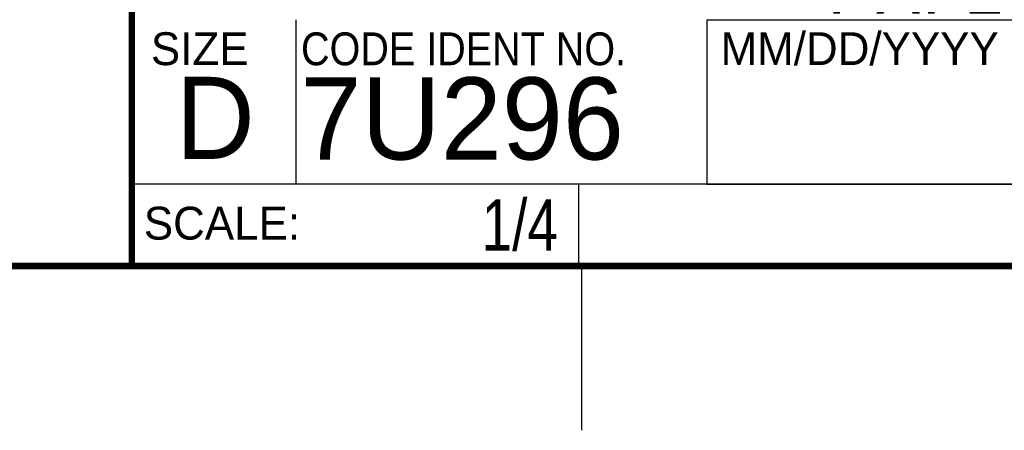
# Model space of a CAD drawing. Header units: inches. Extents: x 0 to 34, y 0 to 22.
# Tile 27 of 84: x 28 to 31, y 0 to 1.3. Entities that reach past the tile are written whole.
import ezdxf
from ezdxf.enums import TextEntityAlignment as Align

# ---------------------------------------------------------------- set-up
doc = ezdxf.new("R2010")
doc.units = ezdxf.units.IN
doc.header["$LTSCALE"] = 1.87
doc.header["$MEASUREMENT"] = 0
doc.layers.get('0').update_dxf_attribs({"linetype": 'CONTINUOUS'})
doc.styles.get("Standard").update_dxf_attribs({"font": 'txt', "width": 0.8})

msp = doc.modelspace()

# ---------------------------------------------------------------- linework, layer by layer
at = {"color": 2, "linetype": 'CONTINUOUS'}
for p, q in [((28.88002, 0.75), (28.88002, 1.25)), ((30.13002, 1.24989), (33.49002, 1.24989)), ((30.13002, 1.24989), (30.13002, 0.74989)), ((28.37954, 0.75004), (29.73954, 0.75004)), ((28.37954, 0.75004), (28.37954, 0.50004)), ((28.38002, 0.75), (33.50002, 0.75)), ((29.73954, 0.75004), (29.73954, 0.50004)), ((30.13002, 0.74989), (33.49002, 0.74989)), ((28.37954, 0.50004), (29.73954, 0.50004)), ((29.75002, 0), (29.75002, 0.5))]:
    msp.add_line(p, q, dxfattribs=at)
at = {"color": 7, "linetype": 'CONTINUOUS', "const_width": 0.02}
for points in [[(28.38002, 3), (28.38002, 0.5)], [(0.50002, 0.5), (33.50002, 0.5)]]:
    msp.add_lwpolyline(points, dxfattribs=at)

# ---------------------------------------------------------------- texts
at = {"color": 2, "linetype": 'CONTINUOUS'}
for s, p in [('SIZE', (28.43795, 1.11181)), ('MM/DD/YYYY', (30.17212, 1.11211)), ('SCALE:', (28.41638, 0.58064))]:
    msp.add_text(s, height=0.1, dxfattribs=at).set_placement(p)
at = {"color": 2, "linetype": 'CONTINUOUS', "width": 0.9}
msp.add_text('CODE IDENT NO.', height=0.1, dxfattribs=at).set_placement((28.89492, 1.11148))
at = {"color": 7, "linetype": 'CONTINUOUS'}
for s, p in [('D  ', (28.51282, 0.82639)), ('7U296', (28.89285, 0.82447))]:
    msp.add_text(s, height=0.25, dxfattribs=at).set_placement(p)
at = {"color": 7, "linetype": 'CONTINUOUS', "width": 0.8}
msp.add_text('1/4', height=0.15625, dxfattribs=at).set_placement((29.67704, 0.54691), align=Align.RIGHT)
at = {"color": 7, "linetype": 'CONTINUOUS', "insert": (30.9443, 2.13533), "char_height": 0.2, "width": 2.72, "attachment_point": 2}
msp.add_mtext('CUSTOMER DRAWING,\\PCHASSIS ASSEMBLY,\\PPXI-1050', dxfattribs=at)

doc.saveas('drawing.dxf')
